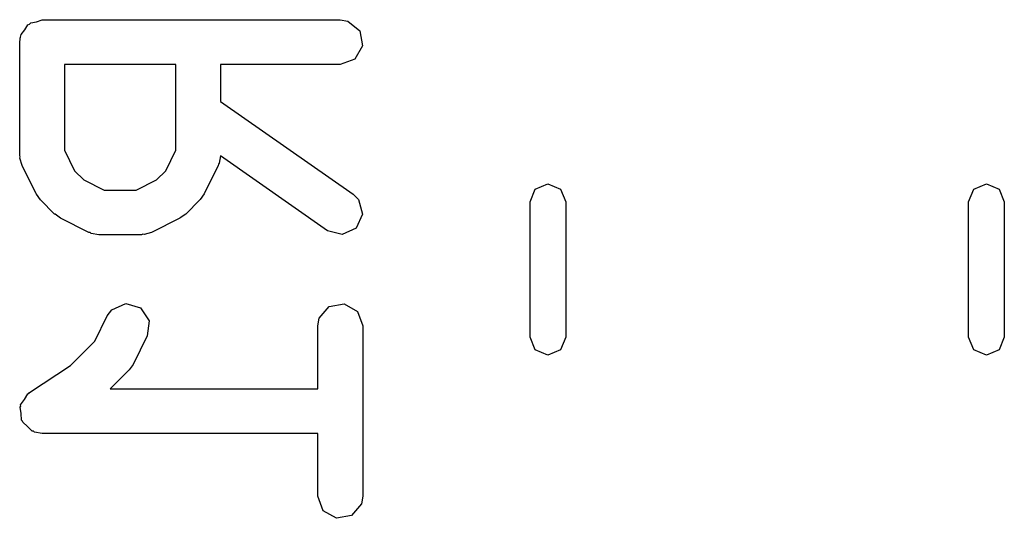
# Model space of a CAD drawing. Extents: x 65.6 to 125.7, y -80 to -28.3.
# Tile 2 of 12: x 65.6 to 68.9, y -44.9 to -43.3. Entities that reach past the tile are written whole.
import ezdxf

# ---------------------------------------------------------------- set-up
doc = ezdxf.new("R2010")
doc.units = 0
doc.layers.add('BLACK', color=7, linetype='CONTINUOUS')

msp = doc.modelspace()

# ---------------------------------------------------------------- linework, layer by layer
at = {"layer": 'BLACK', "linetype": 'CONTINUOUS'}
for p, q in [((65.582867, -43.288825), (65.59261, -43.271952)), ((65.59261, -43.271952), (65.598968, -43.269637)), ((65.598968, -43.269637), (65.603319, -43.264453)), ((65.603319, -43.264453), (65.62251, -43.261068)), ((65.62251, -43.261068), (65.640819, -43.254405)), ((65.640819, -43.254405), (66.640819, -43.254405)), ((66.640819, -43.254405), (66.666471, -43.258928)), ((66.666471, -43.258928), (66.705771, -43.291905)), ((65.568624, -43.313495), (65.570342, -43.303753)), ((65.570342, -43.303753), (65.582867, -43.288825)), ((66.705771, -43.291905), (66.71468, -43.342429)), ((65.565819, -43.329405), (65.567536, -43.319663)), ((65.565819, -43.710357), (65.565819, -43.329405)), ((65.566958, -43.316381), (65.568624, -43.313495)), ((65.567536, -43.319663), (65.566958, -43.316381)), ((66.71468, -43.342429), (66.689028, -43.386858)), ((66.089628, -43.404405), (65.715819, -43.404405)), ((65.715819, -43.404405), (65.715819, -43.692652)), ((66.089628, -43.692652), (66.089628, -43.404405)), ((66.640819, -43.404405), (66.239628, -43.404405)), ((66.239628, -43.404405), (66.239628, -43.52845)), ((66.689028, -43.386858), (66.640819, -43.404405)), ((66.239628, -43.52845), (66.683829, -43.839391)), ((65.715819, -43.692652), (65.750077, -43.761168)), ((66.05537, -43.761168), (66.089628, -43.692652)), ((65.567352, -43.71457), (65.565819, -43.710357)), ((65.566311, -43.718931), (65.567352, -43.71457)), ((65.573737, -43.743898), (65.566311, -43.718931)), ((66.232222, -43.739444), (66.23171, -43.743898)), ((66.235105, -43.736009), (66.232222, -43.739444)), ((66.23944, -43.711417), (66.235105, -43.736009)), ((66.59781, -43.962276), (66.23944, -43.711417)), ((65.621356, -43.839136), (65.573737, -43.743898)), ((65.750077, -43.761168), (65.780484, -43.791575)), ((66.024963, -43.791575), (66.05537, -43.761168)), ((66.23171, -43.743898), (66.184091, -43.839136)), ((65.780484, -43.791575), (65.849, -43.825833)), ((65.956447, -43.825833), (66.024963, -43.791575)), ((67.294574, -43.82301), (67.337, -43.805436)), ((67.337, -43.805436), (67.379426, -43.82301)), ((68.764574, -43.82301), (68.807, -43.805436)), ((68.807, -43.805436), (68.849426, -43.82301)), ((65.622545, -43.840261), (65.621356, -43.839136)), ((65.849, -43.825833), (65.956447, -43.825833)), ((66.184091, -43.839136), (66.170733, -43.857146)), ((66.683829, -43.839391), (66.70225, -43.857807)), ((67.277, -43.865436), (67.294574, -43.82301)), ((67.379426, -43.82301), (67.397, -43.865436)), ((68.747, -43.865436), (68.764574, -43.82301)), ((68.849426, -43.82301), (68.867, -43.865436)), ((65.635405, -43.858628), (65.622545, -43.840261)), ((65.683024, -43.906247), (65.635405, -43.858628)), ((66.170042, -43.858628), (66.122423, -43.906247)), ((66.170733, -43.857146), (66.170042, -43.858628)), ((66.70225, -43.857807), (66.715535, -43.907359)), ((67.277, -44.319564), (67.277, -43.865436)), ((67.397, -43.865436), (67.397, -44.319564)), ((68.747, -44.319564), (68.747, -43.865436)), ((68.867, -43.865436), (68.867, -44.319564)), ((65.684505, -43.906938), (65.683024, -43.906247)), ((65.702516, -43.920296), (65.684505, -43.906938)), ((65.797754, -43.967915), (65.702516, -43.920296)), ((66.102931, -43.920296), (66.007693, -43.967915)), ((66.104056, -43.919106), (66.102931, -43.920296)), ((66.122423, -43.906247), (66.104056, -43.919106)), ((66.715535, -43.907359), (66.69386, -43.953859)), ((65.802207, -43.968427), (65.797754, -43.967915)), ((65.805643, -43.97131), (65.802207, -43.968427)), ((65.831295, -43.975833), (65.805643, -43.97131)), ((66.007693, -43.967915), (65.982726, -43.975341)), ((66.647366, -43.975546), (66.59781, -43.962276)), ((66.69386, -43.953859), (66.647366, -43.975546)), ((65.974152, -43.975833), (65.831295, -43.975833)), ((65.978365, -43.974299), (65.974152, -43.975833)), ((65.982726, -43.975341), (65.978365, -43.974299)), ((65.859451, -44.248245), (65.874968, -44.227324)), ((65.874968, -44.227324), (65.922039, -44.206921)), ((65.922039, -44.206921), (65.971214, -44.221548)), ((65.971214, -44.221548), (65.99948, -44.264361)), ((66.570342, -44.256134), (66.603319, -44.216834)), ((66.603319, -44.216834), (66.653843, -44.207925)), ((66.653843, -44.207925), (66.698272, -44.233577)), ((66.698272, -44.233577), (66.715819, -44.281786)), ((65.817275, -44.332597), (65.859451, -44.248245)), ((65.99948, -44.264361), (65.993615, -44.315327)), ((66.565819, -44.281786), (66.570342, -44.256134)), ((66.565819, -44.4925), (66.565819, -44.281786)), ((66.715819, -44.281786), (66.715819, -44.853214)), ((65.735894, -44.413977), (65.817275, -44.332597)), ((65.993615, -44.315327), (65.945996, -44.410565)), ((67.294574, -44.36199), (67.277, -44.319564)), ((67.397, -44.319564), (67.379426, -44.36199)), ((68.764574, -44.36199), (68.747, -44.319564)), ((68.867, -44.319564), (68.849426, -44.36199)), ((67.337, -44.379564), (67.294574, -44.36199)), ((67.379426, -44.36199), (67.337, -44.379564)), ((68.807, -44.379564), (68.764574, -44.36199)), ((68.849426, -44.36199), (68.807, -44.379564)), ((65.599216, -44.505096), (65.735894, -44.413977)), ((65.931947, -44.430057), (65.869504, -44.4925)), ((65.932637, -44.428575), (65.931947, -44.430057)), ((65.945996, -44.410565), (65.932637, -44.428575)), ((65.869504, -44.4925), (66.565819, -44.4925)), ((65.568837, -44.546438), (65.581726, -44.528896)), ((65.581726, -44.528896), (65.59261, -44.510047)), ((65.59261, -44.510047), (65.596661, -44.508572)), ((65.596661, -44.508572), (65.599216, -44.505096)), ((65.566958, -44.554476), (65.569114, -44.55074)), ((65.570738, -44.575913), (65.566958, -44.554476)), ((65.569114, -44.55074), (65.568837, -44.546438)), ((65.572139, -44.597634), (65.570738, -44.575913)), ((65.575118, -44.600752), (65.572139, -44.597634)), ((65.575867, -44.605), (65.575118, -44.600752)), ((65.592542, -44.618992), (65.575867, -44.605)), ((65.607577, -44.634731), (65.592542, -44.618992)), ((65.611863, -44.635205), (65.607577, -44.634731)), ((65.615167, -44.637977), (65.611863, -44.635205)), ((65.640819, -44.6425), (65.615167, -44.637977)), ((66.565819, -44.6425), (65.640819, -44.6425)), ((66.565819, -44.853214), (66.565819, -44.6425)), ((66.583366, -44.901423), (66.565819, -44.853214)), ((66.715819, -44.853214), (66.711296, -44.878866)), ((66.711296, -44.878866), (66.678319, -44.918166)), ((66.627795, -44.927075), (66.583366, -44.901423)), ((66.678319, -44.918166), (66.627795, -44.927075))]:
    msp.add_line(p, q, dxfattribs=at)

doc.saveas('drawing.dxf')
